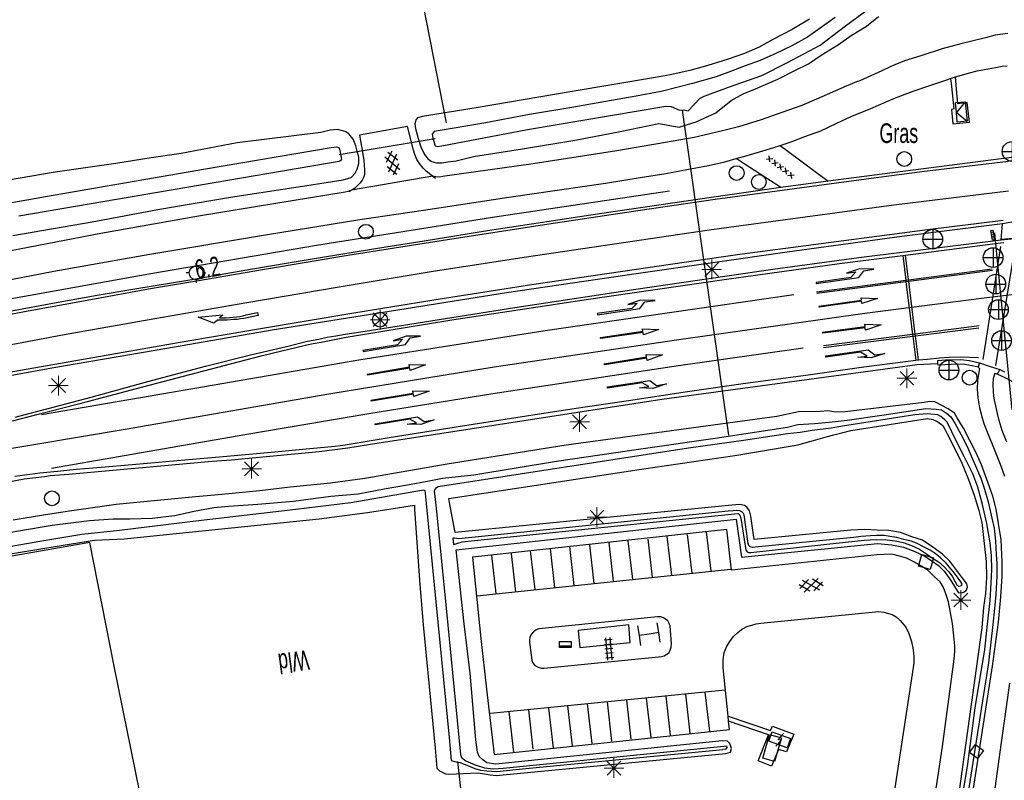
# Model space of a CAD drawing. Header units: metres. Extents: x 74699 to 149952, y 394498 to 789673.
# Tile 19 of 22: x 78434 to 78560, y 395424 to 395520. Entities that reach past the tile are written whole.
import ezdxf

# ---------------------------------------------------------------- set-up
doc = ezdxf.new("R2010")
doc.units = ezdxf.units.M
doc.layers.get('0').update_dxf_attribs({"linetype": 'CONTINUOUS'})
for name, color, linetype in [('4406', 7, 'CONTINUOUS'), ('4411', 7, 'CONTINUOUS'), ('4504', 7, 'CONTINUOUS'), ('B-AF-RAST-GD', 47, 'Raster'), ('B-AS-HECT-GD', 9, 'CONTINUOUS'), ('B-BB-BORD-GD', 8, 'CONTINUOUS'), ('B-GL-RAIL-GD', 232, 'CONTINUOUS'), ('B-KL-ELEC-GD', 8, 'CONTINUOUS'), ('B-MK-BLOKDW-GD', 121, 'CONTINUOUS'), ('B-MK-BLOKLG-GD', 121, 'CONTINUOUS'), ('B-MK-DRIEH-GD', 121, 'CONTINUOUS'), ('B-MK-OVRG-GD', 121, 'CONTINUOUS'), ('B-MK-PIJL-GD', 121, 'CONTINUOUS'), ('B-MK-STRP-GD', 121, 'CONTINUOUS'), ('B-MK-STSTRP-GD', 121, 'CONTINUOUS'), ('B-OB-ABRI-GD', 8, 'CONTINUOUS'), ('B-OB-KAST-GD', 8, 'CONTINUOUS'), ('B-OB-OVER-GD', 8, 'CONTINUOUS'), ('B-OV-PAAL-GD', 63, 'CONTINUOUS'), ('B-TE-OND-GD', 8, 'CONTINUOUS'), ('B-TR-SLOO-GD', 142, 'CONTINUOUS'), ('B-VH-FPAD-GD', 13, 'CONTINUOUS'), ('B-VH-HFDR-GD', 13, 'CONTINUOUS'), ('B-VH-OVRG-GD', 13, 'CONTINUOUS'), ('B-VH-PARW-GD', 13, 'CONTINUOUS'), ('B-VH-RABA-GD', 13, 'CONTINUOUS'), ('B-VH-WEGN-GD', 13, 'CONTINUOUS'), ('B-VR-KAST-GD', 214, 'CONTINUOUS'), ('B-VR-MAIB-GD', 214, 'CONTINUOUS'), ('B-WT-HDUIK-GD', 134, 'CONTINUOUS'), ('B-WT-KOLK-GD', 213, 'CONTINUOUS'), ('L-AR-BLOCKS-GD', 8, 'CONTINUOUS'), ('L-AR-SYMB-GD', 8, 'CONTINUOUS')]:
    doc.layers.add(name, color=color, linetype=linetype)
doc.linetypes.add('Raster', pattern='A,4,-1,[1,dgnlstyle.shx,S=0.004,R=0,X=0,Y=0],-1', length=6)

# ---------------------------------------------------------------- blocks, each defined once
blk = doc.blocks.new('2701')
at = {"lineweight": 0}
for q in [(-0.353, 0.351), (0.001, 0.497), (0.355, 0.351), (-0.499, -0.003), (-0.352, -0.356), (0.501, -0.003), (0.001, -0.503), (0.355, -0.356)]:
    blk.add_line((0.001, -0.003), q, dxfattribs=at)
blk = doc.blocks.new('2401')
blk.add_circle((0.001, -0.001), 0.375)
blk = doc.blocks.new('OV2-4406', base_point=(74757.21488, 394497.932067))
at = {"layer": '4406'}
for points in [[(74757.21488, 394498.051521, 0), (74757.334334, 394498.051521, 0)], [(74757.24488, 394497.782067, 0), (74757.244743, 394498.081384, 0)], [(74757.30447, 394498.081384, 0), (74757.30488, 394497.782067, 0)], [(74757.21488, 394497.991794, 0), (74757.334334, 394497.991794, 0)], [(74757.21488, 394497.932067, 0), (74757.334334, 394497.932067, 0)], [(74757.21488, 394497.87234, 0), (74757.334334, 394497.87234, 0)], [(74757.21488, 394497.812613, 0), (74757.334334, 394497.812613, 0)]]:
    blk.add_polyline3d(points, dxfattribs=at)
blk = doc.blocks.new('3007')
at = {"flags": 128}
for points in [[(0.3, 0), (-0.3, 0), (-0.3, 0.3), (0.3, 0.3)], [(0, 0.04), (-0.25, 0.04), (-0.25, 0.09), (0.25, 0.09), (0.25, 0.04)]]:
    blk.add_lwpolyline(points, close=True, dxfattribs=at)
blk = doc.blocks.new('2801', base_point=(74757.21488, 394497.932067))
for points in [[(74756.71488, 394498.432067, 0), (74756.71488, 394497.932067, 0)], [(74757.71488, 394498.432067, 0), (74757.71488, 394497.932067, 0)], [(74756.71488, 394497.932067, 0), (74757.21488, 394497.932067, 0)], [(74756.71488, 394497.932067, 0), (74756.71488, 394497.432306, 0)], [(74757.21488, 394497.932067, 0), (74757.71488, 394497.932067, 0), (74757.71488, 394497.432067, 0)]]:
    blk.add_polyline3d(points)
blk = doc.blocks.new('GV6', base_point=(74757.21488, 394499.617761))
at = {"layer": '4411'}
for points in [[(74757.21488, 394499.586511, 0), (74757.37113, 394499.711511, 0)], [(74757.27738, 394499.524011, 0), (74757.52738, 394499.711511, 0)], [(74757.27738, 394499.711511, 0), (74757.52738, 394499.524011, 0)], [(74757.43363, 394499.711511, 0), (74757.58988, 394499.586511, 0)], [(74757.21488, 394499.649011, 0), (74757.37113, 394499.524011, 0)], [(74757.43363, 394499.524011, 0), (74757.58988, 394499.649011, 0)]]:
    blk.add_polyline3d(points, dxfattribs=at)
blk = doc.blocks.new('2810')
at = {"flags": 128}
blk.add_lwpolyline([(-0.625, -0.313), (-0.625, 0.313), (0.625, 0.313), (0.625, -0.313)], close=True, dxfattribs=at)
blk = doc.blocks.new('3402', base_point=(74757.21488, 394497.932067))
blk.add_polyline3d([(74756.71488, 394497.932067, 0), (74756.71488, 394498.182067, 0), (74757.21488, 394498.182067, 0), (74757.71488, 394498.182067, 0), (74757.71488, 394497.932067, 0), (74757.71488, 394497.682067, 0), (74757.21488, 394497.682067, 0), (74756.71488, 394497.682067, 0)], close=True)
blk.add_polyline3d([(74757.13988, 394497.557067, 0), (74757.28988, 394497.932067, 0), (74757.13988, 394497.932067, 0), (74757.28988, 394498.307067, 0)])
blk = doc.blocks.new('1221')
at = {"flags": 128}
blk.add_lwpolyline([(0, 0), (0, -0.07), (5.45, -0.07), (6.2, 0.68), (7.5, 0.68), (5.7, 0.98), (4, 0.68), (5.2, 0.68), (4.45, 0.08), (0, 0.08)], close=True, dxfattribs=at)
blk = doc.blocks.new('1219')
at = {"flags": 128}
blk.add_lwpolyline([(0, 0), (0, 0.07), (5.45, 0.07), (5.45, 0.38), (7.5, 0), (5.45, -0.38), (5.45, -0.08), (0, -0.08)], close=True, dxfattribs=at)
blk = doc.blocks.new('1220')
at = {"flags": 128}
blk.add_lwpolyline([(0, 0), (0, 0.07), (5.45, 0.07), (6.2, -0.67), (7.5, -0.67), (5.7, -0.98), (4, -0.67), (5.2, -0.67), (4.45, -0.08), (0, -0.08)], close=True, dxfattribs=at)
blk = doc.blocks.new('2201')
at = {"flags": 128}
for points in [[(-0.35, 0), (-0.35, 0), (-0.5, 0)], [(0, 0.35), (0, 0.35), (0, 0.5)], [(0.35, 0.002), (0.35, 0), (0.5, 0)], [(0, -0.35), (0, -0.35), (0, -0.5)]]:
    blk.add_lwpolyline(points, dxfattribs=at)
at = {"linetype": 'Continuous'}
blk.add_circle((0, 0), 0.35, dxfattribs=at)
blk = doc.blocks.new('1226')
at = {"flags": 128}
blk.add_lwpolyline([(7.58, 0), (4.45, -0.12), (4.87, 0.22, 0.065796), (1.46, 0.04), (0.03, -0.2), (-0.03, 0.2), (1.81, 0.47, -0.042689), (5.16, 0.5), (5.65, 0.86)], format="xyb", close=True, dxfattribs=at)
blk = doc.blocks.new('3602')
at = {"flags": 128}
blk.add_lwpolyline([(-0.31, 0.001), (-0.31, 0.311), (0, 0.311), (0.31, 0.311), (0.31, 0.001), (0.31, -0.309), (0, -0.309), (-0.31, -0.309)], close=True, dxfattribs=at)
blk = doc.blocks.new('4409')
for p, q in [((-2, -0.28), (-1.43, 0.29)), ((-1.44, -0.28), (-2, 0.29)), ((-1.14, -0.28), (-0.57, 0.28)), ((-1.14, 0.28), (-0.58, -0.28)), ((-0.29, -0.28), (0.28, 0.29)), ((-0.28, 0.28), (0.28, -0.28)), ((0.56, -0.28), (1.13, 0.29)), ((0.56, 0.29), (1.14, -0.28)), ((1.43, -0.28), (1.99, 0.29)), ((1.43, 0.29), (2, -0.28))]:
    blk.add_line(p, q)
blk = doc.blocks.new('3605')
at = {"flags": 128}
blk.add_lwpolyline([(-0.25, -0.25), (-0.25, 0.25), (0.25, 0.25), (0.25, -0.25)], close=True, dxfattribs=at)
blk = doc.blocks.new('2501')
at = {"flags": 128}
for points in [[(0.001, 0.499), (0.001, -0.001), (0.001, -0.501)], [(-0.499, -0.001), (0.001, -0.001), (0.501, -0.001)]]:
    blk.add_lwpolyline(points, dxfattribs=at)
blk.add_circle((0.001, -0.001), 0.5)
blk = doc.blocks.new('2502')
for p, q in [((-0.25, 0.15), (0.25, 0.15)), ((-0.25, 0.05), (0.25, 0.05)), ((-0.25, -0.05), (0.25, -0.05)), ((-0.25, -0.15), (0.25, -0.15))]:
    blk.add_line(p, q)
at = {"flags": 128}
blk.add_lwpolyline([(-0.25, -0.25), (-0.25, -0.15), (-0.25, -0.05), (-0.25, 0.05), (-0.25, 0.15), (-0.25, 0.25), (0.25, 0.25), (0.25, 0.15), (0.25, 0.05), (0.25, -0.05), (0.25, -0.15), (0.25, -0.25)], close=True, dxfattribs=at)
blk = doc.blocks.new('2504', base_point=(74757.21488, 394497.932067))
blk.add_polyline3d([(74756.71488, 394497.682067, 0), (74756.71488, 394498.182067, 0), (74757.71488, 394498.182067, 0), (74757.71488, 394497.682067, 0), (74757.21488, 394497.682067, 0)], close=True)
blk.add_polyline3d([(74756.71488, 394498.182067, 0), (74757.21488, 394497.682067, 0), (74757.71488, 394498.182067, 0)])

msp = doc.modelspace()

# ---------------------------------------------------------------- linework, layer by layer
at = {"layer": 'B-AF-RAST-GD'}
msp.add_lwpolyline([(78451.214608, 395414.517767), (78446.3762, 395438.284001), (78443.273779, 395454.013667), (78416.646149, 395449.353329), (78401.952114, 395446.720294), (78387.973334, 395444.383419), (78369.24332, 395441.574178), (78353.94765, 395439.511112), (78345.457714, 395438.389055), (78322.394814, 395435.227028), (78304.951142, 395432.901702)], dxfattribs=at)
at = {"layer": 'B-GL-RAIL-GD'}
msp.add_lwpolyline([(78516.995787, 395498.643846), (78494.490187, 395495.315588), (78485.752072, 395493.93193), (78472.100448, 395491.77023), (78450.77167, 395488.110132), (78430.247184, 395484.429172), (78412.983071, 395480.986259), (78395.040582, 395477.351866), (78375.349443, 395473.112486), (78357.147302, 395469.205401), (78336.887683, 395464.804343), (78329.647954, 395463.18794), (78308.659669, 395458.428509), (78294.100116, 395455.10853), (78273.45344, 395450.210891), (78249.416377, 395444.45569), (78225.126739, 395438.532851), (78200.720872, 395432.490803), (78173.126529, 395425.491355), (78159.218903, 395421.763084), (78143.693756, 395417.808316)], dxfattribs=at)
at = {"layer": 'B-MK-BLOKDW-GD'}
for points in [[(78556.846026, 395477.248289), (78559.116524, 395491.613022)], [(78560.927015, 395491.784013), (78558.421114, 395476.490463)]]:
    msp.add_lwpolyline(points, dxfattribs=at)
at = {"layer": 'B-MK-BLOKLG-GD'}
for points in [[(78437.156815, 395470.261281), (78457.853697, 395473.851431), (78477.490876, 395477.206367), (78501.180841, 395480.967577), (78532.769297, 395485.543827)], [(78438.411518, 395463.435981), (78463.008943, 395467.720209), (78478.747633, 395470.39273), (78494.508843, 395472.942604), (78518.111572, 395476.491159), (78533.970005, 395478.740223)]]:
    msp.add_lwpolyline(points, dxfattribs=at)
at = {"layer": 'B-MK-DRIEH-GD'}
msp.add_lwpolyline([(78561.083477, 395492.703415), (78559.230145, 395492.533542)], dxfattribs=at)
at = {"layer": 'B-MK-OVRG-GD'}
for points in [[(78522.294264, 395450.370333), (78521.685552, 395455.342478)], [(78509.27661, 395453.979767), (78509.833913, 395449.083991)], [(78512.338426, 395449.340663), (78511.729713, 395454.202167)], [(78514.242422, 395454.446173), (78514.791157, 395449.583179)], [(78517.291199, 395449.873752), (78516.703348, 395454.751275)], [(78519.236546, 395455.030671), (78519.803162, 395450.102485)], [(78499.915328, 395448.029361), (78499.314438, 395452.95345)], [(78501.792129, 395453.197829), (78502.378862, 395448.269642)], [(78504.877042, 395448.529667), (78504.301112, 395453.510753)], [(78506.794821, 395453.714526), (78507.374849, 395448.809809)], [(78494.925674, 395447.501487), (78494.375821, 395452.368952)], [(78496.844943, 395452.625997), (78497.403737, 395447.725377)], [(78524.763759, 395450.552127), (78492.496785, 395447.190053)], [(78494.232397, 395432.293735), (78524.041425, 395435.266144)], [(78511.529665, 395433.985389), (78512.059029, 395428.991637)], [(78514.005866, 395434.234611), (78514.587384, 395429.21441)], [(78516.49734, 395434.482343), (78517.066192, 395429.509453)], [(78519.004088, 395434.729702), (78519.58188, 395429.779164)], [(78521.480288, 395434.978551), (78522.057336, 395430.012739)], [(78499.070432, 395432.74971), (78499.623637, 395427.742175)], [(78501.595806, 395432.966895), (78502.173226, 395427.870697)], [(78504.032146, 395433.250389), (78504.619997, 395428.171701)], [(78506.529953, 395433.494768), (78507.120412, 395428.442157)], [(78509.041544, 395433.743618), (78509.604808, 395428.753591)], [(78496.569272, 395432.46398), (78497.154888, 395427.374861)]]:
    msp.add_lwpolyline(points, dxfattribs=at)
at = {"layer": 'B-MK-STRP-GD'}
for points in [[(78560.080143, 395502.428135), (78549.399203, 395501.15146), (78541.969402, 395500.177875), (78531.299298, 395498.761872), (78522.786538, 395497.592896), (78513.240235, 395496.207964), (78501.656251, 395494.482788), (78487.952986, 395492.343011), (78476.103978, 395490.480612), (78465.483002, 395488.702831), (78458.122507, 395487.432904), (78450.756878, 395486.184928), (78443.391492, 395484.849784), (78434.993963, 395483.339063), (78426.578389, 395481.729778)], [(78378.623912, 395468.194231), (78393.169182, 395471.219189), (78404.86343, 395473.653551), (78416.44187, 395475.973268), (78428.060461, 395478.213852), (78439.80568, 395480.390287), (78451.550677, 395482.489937), (78463.246369, 395484.496403), (78474.99228, 395486.493282), (78486.690928, 395488.440109), (78498.485202, 395490.278422), (78522.006703, 395493.733275), (78545.502251, 395496.917009), (78560.070557, 395498.711589)], [(78559.39633, 395494.948523), (78549.767772, 395493.726587), (78532.71759, 395491.518018), (78526.218848, 395490.650471), (78518.840813, 395489.584606), (78509.294163, 395488.197277), (78499.731849, 395486.782722), (78487.025951, 395484.802181), (78476.582987, 395483.092078), (78464.992236, 395481.166793), (78454.504377, 395479.365384), (78442.939151, 395477.366194), (78429.321675, 395474.954476), (78414.616475, 395472.250463), (78398.900601, 395469.274895), (78389.521963, 395467.503237), (78384.523019, 395466.52876)], [(78617.949288, 395491.924829), (78579.265033, 395487.772227), (78556.627964, 395485.031294), (78541.797227, 395483.094347), (78518.173997, 395479.778305), (78494.668215, 395476.281363), (78473.647477, 395472.844677), (78447.755893, 395468.383455), (78424.265859, 395464.40991), (78400.929504, 395460.420242), (78377.492199, 395456.488721), (78354.051584, 395452.353496), (78330.695914, 395448.115922), (78320.263857, 395446.326571), (78309.416706, 395444.624992), (78298.396571, 395443.015698), (78286.531781, 395441.202604), (78273.311105, 395438.980483), (78260.473094, 395436.723984), (78248.603823, 395434.475266), (78236.845134, 395432.236067), (78226.445788, 395430.18958), (78213.61347, 395427.531667)], [(78433.4293, 395469.470867), (78436.901962, 395470.343788), (78442.999266, 395471.921691), (78449.213905, 395473.569577), (78460.37887, 395476.521045), (78465.063688, 395477.719993), (78467.687214, 395478.351785), (78469.483458, 395478.796605), (78470.86693, 395479.114079), (78471.689556, 395479.276261), (78472.67919, 395479.483396), (78473.752882, 395479.698034), (78474.810297, 395479.908988), (78475.855209, 395480.092587), (78476.937181, 395480.26662), (78489.317242, 395482.292864), (78506.694453, 395484.929396), (78523.918439, 395487.443126), (78538.577393, 395489.473601), (78546.627378, 395490.494207), (78546.998868, 395490.541305), (78559.06808, 395492.071483)], [(78559.06808, 395492.071483), (78559.500424, 395492.126297)], [(78535.681035, 395485.863243), (78547.019347, 395487.350676), (78547.381828, 395487.398228), (78558.022416, 395488.794129)], [(78558.027343, 395488.566656), (78547.408809, 395487.17679), (78547.046935, 395487.129424), (78535.71361, 395485.645999)], [(78556.351161, 395481.53457), (78548.22258, 395480.497921), (78547.879279, 395480.454139), (78536.566825, 395479.011446)], [(78536.562001, 395478.784587), (78547.909234, 395480.213904), (78548.251926, 395480.25707), (78556.300999, 395481.270946)], [(78433.747828, 395462.448374), (78435.031875, 395462.615543), (78436.918216, 395462.852962), (78439.175467, 395463.056157), (78441.554671, 395463.308502), (78444.715465, 395463.595671), (78448.66793, 395463.927919), (78454.380989, 395464.436345), (78460.224662, 395464.930749), (78466.323285, 395465.478411), (78471.240049, 395465.93431), (78473.530696, 395466.158049), (78474.464578, 395466.262298), (78475.732282, 395466.429922), (78477.777466, 395466.750956), (78481.345502, 395467.331501), (78490.667312, 395468.830336), (78498.786918, 395470.105314), (78505.128775, 395471.068557), (78511.759058, 395472.065264), (78519.279788, 395473.174716), (78526.641418, 395474.238683), (78534.296609, 395475.290447), (78541.704688, 395476.309886), (78546.975717, 395477.005004), (78548.287461, 395477.18057), (78548.622191, 395477.218193), (78549.723691, 395477.323474), (78551.304988, 395477.476819), (78552.528715, 395477.552907), (78553.95934, 395477.588247), (78555.114083, 395477.578167), (78556.276908, 395477.50631)]]:
    msp.add_lwpolyline(points, dxfattribs=at)
at = {"layer": 'B-MK-STSTRP-GD'}
for points in [[(78546.627378, 395490.494207), (78547.019347, 395487.350676), (78547.046935, 395487.129424), (78547.879279, 395480.454139), (78547.909234, 395480.213904), (78548.287461, 395477.18057)], [(78548.622191, 395477.218193), (78548.251926, 395480.25707), (78548.22258, 395480.497921), (78547.408809, 395487.17679), (78547.381828, 395487.398228), (78546.998868, 395490.541305)]]:
    msp.add_lwpolyline(points, dxfattribs=at)
at = {"layer": 'B-OB-ABRI-GD'}
msp.add_lwpolyline([(78505.583729, 395440.658501), (78511.974465, 395441.296644), (78511.825826, 395443.525857), (78505.368035, 395442.816935)], close=True, dxfattribs=at)
at = {"layer": 'B-TR-SLOO-GD'}
for points in [[(78488.01675, 395504.430629), (78498.935576, 395506.491459), (78516.530495, 395509.479887), (78517.180186, 395509.405009), (78518.237423, 395508.961699), (78518.852468, 395508.982561), (78519.335266, 395508.87937), (78520.874556, 395510.465599), (78521.401685, 395510.741643), (78521.861758, 395510.911889), (78524.491068, 395511.871523), (78528.711077, 395513.338543), (78532.002743, 395515.004865), (78536.153834, 395517.231099), (78539.36727, 395519.688673), (78542.223077, 395521.794579), (78544.755902, 395523.898623), (78548.092644, 395526.765979), (78550.480928, 395529.014192), (78552.344691, 395531.015418), (78555.457171, 395534.37414), (78558.050345, 395537.486992), (78560.742985, 395540.967531)], [(78534.769516, 395520.51457), (78532.595809, 395519.197679), (78530.10359, 395517.927728), (78528.377663, 395516.974426), (78526.515763, 395516.174606), (78524.421777, 395515.421353), (78521.869954, 395514.617807), (78519.571077, 395513.978175), (78517.08221, 395513.448811), (78515.190508, 395513.118378), (78504.367422, 395511.28628), (78492.643188, 395509.29623), (78485.587489, 395508.160017), (78484.957542, 395507.962576), (78484.746318, 395507.720432), (78484.679263, 395507.511071), (78484.604012, 395507.216028), (78484.691184, 395506.621844), (78485.014539, 395505.345932), (78485.361363, 395504.274911), (78485.835593, 395503.308199), (78486.310195, 395502.74419), (78486.770641, 395502.408914), (78487.375628, 395502.266607), (78488.020848, 395502.256549), (78488.788258, 395502.370543), (78489.865612, 395502.531476), (78492.040809, 395503.043331), (78498.294454, 395504.041708), (78505.177673, 395505.199529), (78510.68924, 395506.2441), (78515.620034, 395507.253654), (78518.211346, 395506.79656), (78519.13261, 395507.070742), (78520.362329, 395507.485367), (78522.875782, 395508.597366), (78524.818893, 395510.180614), (78526.347007, 395511.024765), (78527.895238, 395511.645398), (78530.760731, 395512.892253), (78532.906126, 395513.979293), (78534.635778, 395514.836855), (78536.279004, 395515.931717), (78538.464632, 395517.276175), (78540.089603, 395518.424682), (78542.006265, 395519.611932), (78543.570142, 395520.844258)], [(78538.051124, 395520.723186), (78536.145638, 395519.366808), (78534.53445, 395518.230967), (78532.549243, 395517.1253), (78530.492138, 395516.149274), (78528.501343, 395515.268988), (78526.579093, 395514.58726), (78525.065508, 395513.97296), (78522.930916, 395513.201825), (78519.884374, 395512.319676), (78515.934821, 395511.330611), (78512.737404, 395510.749466), (78508.616861, 395510.006643), (78504.548844, 395509.278721), (78499.172877, 395508.401788), (78493.380423, 395507.296867), (78487.04296, 395506.227709), (78486.78815, 395505.899883), (78486.909594, 395505.402929), (78487.166639, 395504.41312), (78487.498563, 395504.329301), (78488.01675, 395504.430629)], [(78433.480736, 395493.018574), (78443.568449, 395494.757912), (78451.908629, 395496.344141), (78461.180132, 395497.894234), (78471.401956, 395499.452896), (78475.493442, 395500.104822), (78476.510446, 395500.402472), (78477.018948, 395500.936679), (78477.290522, 395501.463062), (78477.490198, 395502.187259), (78477.477904, 395502.972177), (78477.290895, 395503.731764), (78477.109473, 395504.408277), (78476.742904, 395505.273289), (78476.216148, 395505.947939), (78475.735586, 395506.24559), (78474.790852, 395506.490714), (78473.856177, 395506.392739), (78472.661476, 395506.130479), (78462.023537, 395504.811726), (78454.885136, 395503.463171), (78451.08236, 395502.873085), (78446.579601, 395502.170122), (78438.854467, 395501.085318), (78432.686504, 395500.026218)], [(78434.250381, 395495.514146), (78474.962216, 395502.485282), (78475.302335, 395502.68831), (78475.106384, 395503.821916), (78474.989783, 395504.172093), (78474.670153, 395504.241011), (78473.95825, 395504.174701), (78457.974892, 395501.441828), (78437.660511, 395497.954211), (78417.427715, 395494.318328)], [(78553.546506, 395469.859732), (78553.193685, 395470.44853), (78552.414354, 395470.99056), (78550.732385, 395471.8891), (78550.02905, 395471.942372), (78549.368929, 395471.777342), (78539.30394, 395470.631815), (78538.147982, 395470.568857), (78537.119429, 395470.753259), (78536.143403, 395470.654539), (78533.388551, 395470.593817), (78530.627738, 395470.029808), (78503.849979, 395466.376416), (78488.713752, 395463.979564), (78478.263568, 395462.132565), (78473.896783, 395461.534656), (78468.76743, 395461.049996), (78464.91101, 395460.575394), (78460.079308, 395460.121281), (78455.821301, 395459.714852), (78446.640696, 395458.846486), (78440.692898, 395458.000473), (78437.643995, 395457.509201), (78433.53736, 395456.847496)], [(78431.474294, 395455.008692), (78434.467192, 395455.549232), (78438.492741, 395456.189237), (78443.259995, 395456.789754), (78446.235757, 395457.009173), (78448.367368, 395457.016251), (78451.187413, 395457.107521), (78454.057749, 395457.423053), (78456.535067, 395457.99265), (78459.052618, 395458.44192), (78460.928674, 395458.635635), (78464.626025, 395458.888955), (78469.177585, 395459.245837), (78473.937388, 395459.897018), (78477.38738, 395460.187591), (78480.687242, 395460.832439), (78483.684983, 395461.354352), (78486.430522, 395461.859501), (78488.131117, 395462.189189), (78492.08365, 395462.591893), (78502.615791, 395464.357308), (78513.622161, 395465.930498), (78522.786002, 395467.260055), (78531.992312, 395468.673802), (78533.309948, 395468.983746), (78535.400208, 395469.117484), (78537.300851, 395469.317905), (78539.577003, 395469.54254), (78544.267144, 395470.233954), (78549.585741, 395471.032283), (78550.88624, 395470.948837), (78551.581751, 395470.863528), (78552.193444, 395470.458961), (78552.757453, 395469.988457), (78552.883296, 395469.754223)], [(78551.98096, 395469.610672), (78551.494207, 395470.009691), (78551.090386, 395470.208994), (78549.795475, 395470.365456), (78548.170131, 395470.241032), (78538.972389, 395468.796737), (78537.554916, 395468.538202), (78535.101067, 395468.218572), (78533.598285, 395467.983133), (78531.967725, 395467.798731), (78526.396181, 395466.957188), (78519.386302, 395466.007984), (78487.556305, 395461.081288), (78487.231087, 395460.865594), (78487.071272, 395460.576139), (78487.256712, 395458.751353)], [(78489.015837, 395459.075656), (78488.920506, 395459.581859), (78513.1036, 395463.303051), (78525.274496, 395465.045369), (78532.589476, 395466.291106), (78533.298399, 395466.411806), (78535.582375, 395467.040262), (78537.053492, 395467.470533), (78537.89131, 395467.701129), (78538.901608, 395467.953704), (78540.052723, 395468.219317), (78549.793985, 395469.769038), (78550.463792, 395469.621889), (78550.912073, 395469.440625)], [(78550.912073, 395469.440625), (78551.114227, 395469.358883), (78551.722195, 395468.879811), (78551.995631, 395468.411169), (78552.274655, 395467.799104), (78554.065402, 395464.287645), (78554.995607, 395462.018944), (78555.709373, 395460.013247), (78556.291636, 395458.082057), (78556.673851, 395456.537924), (78556.913387, 395454.648457), (78557.24829, 395451.578072), (78557.279955, 395449.546672), (78557.136532, 395447.534642), (78556.900721, 395445.735327), (78556.679439, 395443.141035), (78553.521883, 395420.321024)], [(78553.710755, 395418.765715), (78554.853301, 395425.539783), (78555.853542, 395432.985894), (78557.071339, 395440.407044), (78557.394322, 395443.637244), (78557.753812, 395446.614123), (78557.877865, 395448.867924), (78557.971742, 395450.513757), (78557.903942, 395452.339149), (78557.748969, 395453.955925), (78557.316836, 395456.412009), (78556.785609, 395458.821154), (78556.18174, 395461.039192), (78555.535402, 395462.718181), (78554.433461, 395464.950747), (78553.466748, 395466.824941), (78552.269067, 395469.285495), (78551.98096, 395469.610672)], [(78552.883296, 395469.754223), (78553.260984, 395469.151848), (78554.074716, 395467.690326), (78554.833185, 395466.226286), (78555.590909, 395464.406482), (78556.557249, 395462.163112), (78557.042654, 395460.782147), (78557.484101, 395459.178037), (78557.9818, 395457.082561), (78558.253746, 395455.808512), (78558.424737, 395454.187266), (78558.530535, 395452.499709), (78558.593865, 395451.317675), (78558.607649, 395449.733681), (78558.485459, 395447.401649), (78558.318194, 395445.616863), (78558.102127, 395443.601481), (78557.556745, 395438.690058), (78556.630637, 395433.081261), (78553.842258, 395415.23712)], [(78555.502619, 395421.928859), (78558.029111, 395438.266865), (78558.802109, 395443.861134), (78559.087839, 395447.085372), (78559.296083, 395449.662901), (78559.290867, 395451.534487), (78559.145581, 395454.353041), (78558.818128, 395456.439204), (78558.497008, 395458.255283), (78558.083873, 395459.910057), (78557.484101, 395461.564458), (78556.644421, 395463.875256), (78555.983927, 395465.41082), (78554.343309, 395468.530006), (78553.546506, 395469.859732)], [(78303.278905, 395432.612168), (78303.535532, 395433.388597), (78303.820516, 395434.25063), (78304.266806, 395434.457011), (78319.321449, 395436.63109), (78325.334068, 395437.477104), (78345.86377, 395440.079591), (78359.470393, 395442.110992), (78376.555692, 395444.52051), (78386.030223, 395445.724896), (78395.58969, 395447.196386), (78413.215901, 395450.248889), (78429.892536, 395452.947489), (78436.905395, 395454.172737), (78442.254539, 395455.051906), (78447.065752, 395455.565623), (78457.102056, 395456.786401), (78469.480451, 395458.2564), (78476.478036, 395459.082297), (78485.708933, 395460.693485), (78485.891472, 395460.651762), (78486.097971, 395458.537734)], [(78484.577674, 395458.25746), (78485.211607, 395449.20916), (78485.677641, 395443.531073), (78487.17409, 395427.866227), (78487.411391, 395425.304718), (78487.720962, 395424.981735), (78488.49396, 395424.582384), (78488.862391, 395424.57307), (78489.837672, 395424.612186), (78492.644679, 395424.729905), (78493.47132, 395424.600265), (78494.198125, 395424.460194), (78494.93536, 395424.40804), (78524.147969, 395427.184126), (78524.744388, 395427.365176), (78524.852421, 395427.836797), (78524.660568, 395428.472704), (78524.342056, 395428.733847), (78523.65474, 395428.791217), (78494.881715, 395425.838552), (78493.744757, 395425.984583), (78493.26643, 395426.363072), (78492.788847, 395426.801539), (78492.586937, 395427.349529), (78492.343303, 395428.914896), (78491.618734, 395437.386952), (78490.858402, 395443.673006), (78489.851456, 395453.078992), (78525.467094, 395456.962235), (78526.135783, 395452.121965), (78543.423366, 395453.869499), (78545.250248, 395453.717507), (78546.733659, 395453.394524), (78548.178326, 395452.839828), (78549.340617, 395452.292583), (78550.21606, 395451.768435), (78551.178675, 395451.081119), (78551.889833, 395450.350217), (78552.753355, 395449.159614), (78553.36095, 395448.187313), (78553.726774, 395447.599462), (78554.192435, 395447.668008), (78554.376092, 395447.710104), (78554.691996, 395447.89078), (78554.886829, 395448.326639), (78554.76911, 395448.753557), (78553.874295, 395449.935592), (78552.613284, 395451.645873), (78551.680099, 395452.503062), (78550.471987, 395453.403092), (78549.162175, 395454.300887), (78547.782328, 395454.711787), (78546.343248, 395455.276541), (78544.85723, 395455.547742), (78543.38574, 395455.551095), (78541.81255, 395455.644972), (78540.016588, 395455.558918), (78527.7276, 395454.370923), (78527.312975, 395457.359723), (78527.168434, 395458.008669), (78526.847314, 395458.464644), (78526.513155, 395458.720944), (78525.925677, 395458.848349), (78524.921711, 395458.759315), (78489.731874, 395455.27356), (78489.015837, 395459.075656)], [(78304.585247, 395432.795663), (78304.855902, 395433.118029), (78305.249245, 395433.396321), (78324.835997, 395435.745216), (78334.544103, 395437.150396), (78346.042957, 395438.723586), (78363.309305, 395440.969563), (78379.079204, 395443.246833), (78399.743761, 395446.528441), (78409.432869, 395448.267779), (78433.454286, 395452.607743), (78439.89047, 395453.656412), (78443.876158, 395454.310945), (78447.655093, 395454.449526), (78461.271774, 395455.850235), (78472.446155, 395457.012153), (78478.597354, 395457.82911), (78484.543662, 395458.742923), (78484.577674, 395458.25746)], [(78486.097971, 395458.537734), (78488.961112, 395429.226331), (78489.125769, 395427.263103), (78489.241998, 395426.313899), (78489.84475, 395426.11087), (78490.374859, 395426.026306), (78492.225583, 395425.284228), (78492.931153, 395425.089768), (78493.757795, 395424.981362), (78495.038178, 395424.899033), (78498.728078, 395425.27566), (78523.763891, 395427.679963)], [(78487.256712, 395458.751353), (78488.36581, 395447.837508), (78490.411367, 395427.049643), (78490.553673, 395426.700211), (78491.09384, 395426.269195), (78492.257248, 395425.726793), (78493.468713, 395425.36842), (78494.594496, 395425.250328), (78495.820861, 395425.317756), (78523.88012, 395428.12588), (78524.213906, 395428.15829), (78524.281706, 395427.959732), (78524.136048, 395427.722058), (78523.763891, 395427.679963)]]:
    msp.add_lwpolyline(points, dxfattribs=at)
msp.add_lwpolyline([(78489.535551, 395453.75774), (78489.920746, 395453.894085), (78490.614023, 395454.079605), (78491.779666, 395454.201794), (78525.249909, 395457.66855), (78525.655594, 395457.67451), (78525.847819, 395457.624591), (78525.981556, 395457.349292), (78526.047122, 395457.110874), (78526.681166, 395453.033543), (78526.836511, 395452.834613), (78527.034323, 395452.745951), (78527.328994, 395452.726207), (78536.96781, 395453.812129), (78541.717555, 395454.296789), (78543.236729, 395454.378001), (78544.658299, 395454.356766), (78545.679774, 395454.217813), (78546.691935, 395454.01106), (78547.728311, 395453.635178), (78548.778843, 395453.144557), (78549.547743, 395452.662132), (78550.269332, 395452.113769), (78551.169362, 395451.529271), (78551.893558, 395450.926147), (78552.510094, 395450.266398), (78552.931052, 395449.705742), (78553.313639, 395449.018798), (78553.52002, 395448.625407), (78553.709637, 395448.466337), (78553.915646, 395448.485336), (78554.107871, 395448.553509), (78554.175299, 395448.664895), (78554.142516, 395448.794163), (78554.015484, 395448.990486), (78553.200763, 395450.086466), (78552.142408, 395451.374672), (78551.40033, 395452.115632), (78550.739463, 395452.607743), (78550.108027, 395453.01976), (78549.37638, 395453.412033), (78548.364963, 395453.908242), (78547.723096, 395454.194344), (78546.793636, 395454.391039), (78545.877587, 395454.622007), (78545.011084, 395454.783312), (78544.323023, 395454.898051), (78543.295588, 395454.876817), (78542.517002, 395454.836211), (78541.353222, 395454.752392), (78540.380921, 395454.640634), (78527.853887, 395453.396387), (78527.523082, 395453.355408), (78527.21649, 395453.436992), (78527.077537, 395453.612826), (78526.995208, 395453.866518), (78526.460629, 395457.509107), (78526.391338, 395457.706175), (78526.194643, 395457.880891), (78525.917481, 395458.010904), (78525.509935, 395458.084664), (78525.085624, 395458.028413), (78524.42364, 395457.966945), (78490.214672, 395454.452506), (78489.908825, 395454.49423), (78489.64582, 395454.544894), (78489.550825, 395454.561657), (78489.421557, 395454.566128)], close=True, dxfattribs=at)
at = {"layer": 'B-VH-FPAD-GD'}
for points in [[(78559.994202, 395518.712274), (78558.384131, 395518.479816), (78557.165962, 395518.162049), (78554.033737, 395517.366327), (78551.62571, 395516.744948), (78548.915189, 395515.862427), (78546.870377, 395515.22503), (78545.102726, 395514.48705), (78543.971728, 395513.970352), (78541.162114, 395512.675441), (78540.773939, 395512.535743), (78539.426502, 395512.007497), (78535.688545, 395510.35235), (78533.822175, 395509.560726), (78531.265136, 395508.672244), (78528.627258, 395507.725275), (78525.759157, 395506.828225), (78523.896884, 395506.361074), (78522.126999, 395505.945704), (78520.101931, 395505.494944), (78515.503432, 395504.656754), (78512.741502, 395504.213444), (78510.277801, 395503.794151)], [(78427.728052, 395486.374759), (78438.710422, 395488.47605), (78450.902912, 395490.669241), (78465.883615, 395493.16768), (78477.59972, 395495.037112), (78485.698844, 395496.253945), (78496.531834, 395497.88152), (78508.845986, 395499.690555), (78513.25516, 395500.389055), (78516.506606, 395500.922969), (78519.201303, 395501.397459), (78521.932126, 395501.929945), (78524.030715, 395502.399509), (78525.474605, 395502.793486), (78526.572402, 395503.09303), (78528.416562, 395503.651733), (78530.252632, 395504.207199), (78531.066302, 395504.478702), (78532.451139, 395504.94079), (78534.174661, 395505.591609), (78536.207329, 395506.343041), (78538.244597, 395507.286661), (78540.182335, 395508.171613), (78542.5583, 395509.180288), (78545.516296, 395510.424178), (78547.852264, 395511.331482), (78550.07712, 395512.078313), (78552.122345, 395512.776056), (78552.718084, 395512.970832), (78553.326177, 395513.169646), (78554.117328, 395513.411086), (78555.113015, 395513.693496), (78556.112822, 395513.930491), (78558.431443, 395514.385722), (78559.294431, 395514.526112), (78559.901815, 395514.571614)], [(78510.277801, 395503.794151), (78499.641413, 395502.142353), (78488.412597, 395500.554748), (78487.692654, 395500.455584), (78487.283808, 395500.458013), (78486.898731, 395500.575583), (78476.545738, 395498.777205), (78476.140022, 395498.613111), (78475.754006, 395498.517181), (78468.986485, 395497.441991), (78457.344807, 395495.517385), (78444.659925, 395493.279538), (78429.656472, 395490.395284)], [(78559.141957, 395492.491096), (78559.316129, 395494.500898)], [(78556.383278, 395476.82213), (78556.243952, 395476.282708), (78556.410845, 395476.121775), (78556.272637, 395475.378952), (78556.147467, 395474.588073), (78556.101274, 395473.511464), (78556.198131, 395472.384191), (78556.406002, 395471.135101), (78556.6149, 395470.347878), (78556.668263, 395470.146782), (78556.943189, 395469.136111), (78557.516884, 395467.625878), (78558.166202, 395466.065354), (78559.115033, 395463.733322), (78559.578087, 395462.415687)], [(78559.853386, 395466.749317), (78559.278201, 395468.239806), (78558.895986, 395469.498954), (78558.687743, 395470.385573), (78558.459755, 395471.367187), (78558.269765, 395472.304098), (78558.16881, 395473.116956), (78558.120008, 395474.128372), (78558.193397, 395474.837295), (78558.322664, 395475.448243), (78558.354329, 395475.521631), (78558.677312, 395475.393853), (78558.990236, 395475.971646)], [(78560.205798, 395436.106942), (78558.895614, 395426.746032), (78558.346506, 395422.737992), (78557.965781, 395419.927261), (78557.323169, 395415.812305), (78556.964796, 395413.69634), (78556.601208, 395411.786012), (78556.256991, 395410.229958), (78555.708255, 395407.935551), (78555.039566, 395405.148662), (78554.170456, 395401.340298), (78553.337108, 395398.211054), (78552.200522, 395393.789134), (78551.066171, 395389.652572), (78550.153848, 395386.634342)]]:
    msp.add_lwpolyline(points, dxfattribs=at)
at = {"layer": 'B-VH-HFDR-GD'}
for points in [[(78560.781173, 395502.969844), (78545.34338, 395500.983618), (78537.17176, 395499.928693), (78531.133683, 395499.108618), (78521.114465, 395497.684128), (78508.383658, 395495.801366), (78493.853163, 395493.604935), (78485.788992, 395492.32136), (78480.924543, 395491.547085), (78471.049543, 395489.946327), (78463.728603, 395488.701335), (78456.001978, 395487.365074), (78448.986511, 395486.207254), (78444.209572, 395485.377631), (78439.254563, 395484.499208), (78434.6583, 395483.644254), (78427.581738, 395482.316933)], [(78559.316129, 395494.500898), (78546.532089, 395492.908907), (78531.957195, 395490.922402), (78513.023672, 395488.208263), (78496.26779, 395485.748156), (78480.579063, 395483.247004), (78466.460463, 395480.978259), (78453.067979, 395478.666622), (78438.464375, 395476.150748), (78424.54003, 395473.623564)], [(78559.141957, 395492.491096), (78562.137361, 395492.757804), (78568.553056, 395493.548311), (78568.710636, 395493.626169), (78568.928938, 395493.828452), (78568.978112, 395494.023658), (78568.956878, 395494.244195), (78568.841766, 395494.49975), (78568.69648, 395494.625665), (78568.527724, 395494.721777), (78568.011772, 395494.874514), (78567.612048, 395494.957215), (78567.007806, 395494.996331), (78566.229593, 395495.090208), (78565.519925, 395495.160989), (78564.784925, 395495.15093), (78564.279031, 395495.133049), (78563.529502, 395495.090208), (78561.885159, 395494.966901), (78559.316129, 395494.500898)], [(78433.790179, 395469.932743), (78435.212278, 395470.332179), (78438.778855, 395471.245295), (78443.465393, 395472.462877), (78450.668949, 395474.481819), (78457.969951, 395476.395925), (78463.698102, 395477.863185), (78468.279061, 395478.934528), (78470.941575, 395479.581516), (78472.376969, 395479.862514), (78473.474113, 395480.082637), (78474.57358, 395480.26684), (78475.729322, 395480.47028), (78477.756737, 395480.792495), (78483.156719, 395481.636043), (78497.30328, 395483.862708), (78512.682498, 395486.195332), (78530.096854, 395488.726904), (78541.067669, 395490.231889), (78559.141957, 395492.491096)], [(78551.11013, 395476.700685), (78550.178435, 395476.663432), (78548.473742, 395476.566947), (78516.013425, 395472.163282), (78494.643669, 395468.890614), (78478.975471, 395466.478116), (78476.103771, 395466.003583), (78472.45733, 395465.531892), (78468.431037, 395465.139992), (78461.242631, 395464.457156), (78458.842884, 395464.283548), (78440.605726, 395462.632499), (78438.243519, 395462.45741), (78437.531981, 395462.369808), (78434.930246, 395462.049491), (78432.740893, 395461.644179)]]:
    msp.add_lwpolyline(points, dxfattribs=at)
at = {"layer": 'B-VH-OVRG-GD'}
for points in [[(78552.718084, 395512.970832), (78552.823223, 395511.953116), (78553.116944, 395509.109966), (78552.813705, 395509.034342), (78552.991029, 395507.226086), (78555.133071, 395507.440291), (78554.825362, 395509.908295), (78553.643327, 395509.752951), (78553.420959, 395512.148544), (78553.326177, 395513.169646)], [(78487.21395, 395500.282145), (78486.049425, 395501.216448), (78485.676523, 395501.596428), (78485.195961, 395502.160064), (78484.869998, 395502.691663), (78484.595816, 395503.307826), (78484.424453, 395503.881521), (78483.652573, 395506.877027), (78477.580722, 395505.775086), (78477.951016, 395503.611065), (78478.116791, 395502.546377), (78478.205453, 395501.371793), (78478.19912, 395500.758237), (78478.107851, 395500.478096), (78477.894392, 395500.055275), (78477.625798, 395499.683491), (78477.26966, 395499.332941), (78476.928796, 395499.000273), (78476.581599, 395498.765952), (78476.208325, 395498.570374)], [(78531.066302, 395504.478702), (78532.043397, 395503.750535), (78537.17176, 395499.928693)], [(78531.133683, 395499.108618), (78529.098686, 395500.433692), (78526.596419, 395502.063025), (78525.474605, 395502.793486)], [(78524.42364, 395431.912265), (78529.831271, 395430.096931), (78530.074533, 395430.669881), (78532.786544, 395429.658837), (78531.860065, 395427.380449), (78530.846786, 395427.700452), (78529.966872, 395425.557292), (78528.260317, 395426.243118), (78529.580187, 395429.551921), (78524.484735, 395431.312493)]]:
    msp.add_lwpolyline(points, dxfattribs=at)
at = {"layer": 'B-VH-PARW-GD'}
msp.add_lwpolyline([(78546.253469, 395392.082579), (78551.704313, 395428.077451), (78553.183254, 395439.157582), (78553.25925, 395440.15298), (78553.250681, 395440.877176), (78553.137433, 395442.126266), (78552.953403, 395443.728513), (78552.65836, 395445.299841), (78552.439686, 395446.449093), (78552.101429, 395447.46796), (78551.809739, 395448.287151), (78551.381703, 395448.988996), (78550.690662, 395449.64949), (78549.847256, 395450.42733), (78549.005341, 395450.975693), (78548.044961, 395451.535232), (78547.110658, 395452.00052), (78546.23894, 395452.269859), (78545.24913, 395452.502689), (78544.27534, 395452.482945), (78543.38723, 395452.44234), (78524.854656, 395450.479112), (78524.268295, 395455.65205), (78491.914894, 395452.136866), (78492.981817, 395441.819674), (78493.692603, 395435.356296), (78494.679432, 395427.06827), (78524.594631, 395430.236257), (78524.484735, 395431.312493), (78524.42364, 395431.912265), (78523.795184, 395438.083953), (78523.817163, 395439.082331), (78523.937117, 395440.014771), (78524.254512, 395440.842158), (78524.724271, 395441.533945), (78525.169816, 395442.103914), (78525.659319, 395442.579634), (78526.149194, 395442.940614), (78526.791435, 395443.312026), (78527.428459, 395443.491957), (78527.996938, 395443.648419), (78528.573613, 395443.758316), (78543.590631, 395445.214532), (78544.228773, 395445.13332), (78545.301284, 395444.874413), (78545.815002, 395444.537274), (78546.320524, 395444.10067), (78547.021996, 395443.225972), (78547.39229, 395442.459679), (78547.751408, 395441.428519), (78547.942888, 395440.377987), (78548.043098, 395439.51521), (78548.031922, 395438.670314), (78543.777268, 395410.580508)], dxfattribs=at)
msp.add_lwpolyline([(78501.042973, 395438.022486), (78516.024973, 395439.505897), (78516.307723, 395439.600892), (78516.641881, 395439.800567), (78516.922023, 395440.044574), (78517.044585, 395440.317637), (78517.182421, 395440.713263), (78517.239045, 395441.124908), (78517.054271, 395443.424902), (78516.946237, 395443.728513), (78516.749915, 395444.063417), (78516.491007, 395444.273151), (78516.202297, 395444.450847), (78515.865531, 395444.538764), (78515.442338, 395444.550685), (78500.352677, 395443.016983), (78500.020381, 395442.925341), (78499.670576, 395442.669413), (78499.391179, 395442.321844), (78499.24254, 395441.940374), (78499.164309, 395441.582001), (78499.163937, 395441.31825), (78499.462332, 395439.035393), (78499.59756, 395438.707939), (78499.878447, 395438.39278), (78500.299405, 395438.151009), (78500.709932, 395438.020996)], close=True, dxfattribs=at)
at = {"layer": 'B-VH-RABA-GD'}
for points in [[(78555.001212, 395476.552209), (78554.529201, 395476.63959), (78553.630661, 395476.650394), (78551.132854, 395476.556144), (78551.11013, 395476.700685)], [(78556.243952, 395476.282708), (78555.450838, 395476.468972), (78555.001212, 395476.552209)], [(78567.73163, 395460.252038), (78567.1557, 395460.314251), (78567.31328, 395461.725391), (78567.295398, 395462.958462), (78567.249205, 395463.938958), (78567.050274, 395464.969373), (78566.784289, 395466.002769), (78566.474344, 395466.918445), (78565.873828, 395468.373544), (78565.315034, 395469.360373), (78564.704086, 395470.422453), (78564.165782, 395471.220038), (78563.446801, 395472.11001), (78562.706586, 395472.846872), (78562.046092, 395473.400078), (78561.374795, 395473.895169), (78560.731437, 395474.347419), (78560.061257, 395474.705792), (78558.677312, 395475.393853)]]:
    msp.add_lwpolyline(points, dxfattribs=at)
at = {"layer": 'B-VH-WEGN-GD'}
for points in [[(78551.11013, 395476.700685), (78551.076602, 395477.11531), (78552.078705, 395477.21552), (78554.026659, 395477.276988), (78555.125336, 395477.12325)], [(78555.125336, 395477.12325), (78556.383278, 395476.82213), (78557.638328, 395476.426504), (78558.990236, 395475.971646), (78559.58293, 395475.677348)]]:
    msp.add_lwpolyline(points, dxfattribs=at)
at = {"layer": 'B-VR-MAIB-GD'}
msp.add_lwpolyline([(78560.52702, 395470.860664), (78558.670947, 395489.815817), (78558.325351, 395493.345223)], dxfattribs=at)
at = {"layer": 'B-WT-HDUIK-GD'}
for points in [[(78485.246625, 395524.442888), (78488.582249, 395507.343433)], [(78518.582385, 395508.958719), (78524.461638, 395467.663876)], [(78487.1726, 395505.293778), (78474.997978, 395503.270201)], [(78490.93179, 395418.606273), (78490.077954, 395426.160789)]]:
    msp.add_lwpolyline(points, dxfattribs=at)

# ---------------------------------------------------------------- block references
at = {"layer": 'B-AS-HECT-GD', "xscale": 2.5, "yscale": 2.5, "zscale": 2.5}
msp.add_blockref('2201', (78456.791367, 395488.266594), dxfattribs=at)
at = {"layer": 'B-BB-BORD-GD', "xscale": 2.5, "yscale": 2.5, "zscale": 2.5}
for p in [(78546.826843, 395502.747346), (78525.512637, 395500.961852), (78528.331393, 395499.825401), (78478.37909, 395493.498512), (78480.171289, 395482.329599), (78555.125993, 395474.953152), (78438.463793, 395459.622852)]:
    msp.add_blockref('2401', p, dxfattribs=at)
at = {"layer": 'B-KL-ELEC-GD', "xscale": 2.5, "yscale": 2.5, "zscale": 2.5, "rotation": 340.071598}
msp.add_blockref('3402', (78530.980523, 395428.923837), dxfattribs=at)
at = {"layer": 'B-MK-PIJL-GD'}
for name, p, rotation in [('1221', (78535.631548, 395486.99031), 8.136138), ('1219', (78535.988804, 395483.984), 7.988214), ('1221', (78507.813316, 395483.013935), 8.244791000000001), ('1226', (78464.626398, 395483.041502), 183.11825), ('1219', (78508.220117, 395479.991979), 8.437914), ('1219', (78536.459308, 395480.675197), 7.450736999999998), ('1221', (78478.013973, 395478.338323), 9.283350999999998), ('1219', (78508.701052, 395476.645178), 9.258848), ('1220', (78536.854934, 395477.65734), 7.858418), ('1219', (78478.567552, 395475.341327), 9.627217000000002), ('1220', (78509.092208, 395473.708905), 8.567696), ('1219', (78479.038056, 395472.032524), 9.325478), ('1220', (78479.562204, 395469.036645), 9.367595)]:
    msp.add_blockref(name, p, dxfattribs=dict(at, rotation=rotation))
at = {"layer": 'B-OB-ABRI-GD', "xscale": 2.5, "yscale": 2.5, "zscale": 2.5, "rotation": 189.086906}
msp.add_blockref('2801', (78514.381747, 395442.366175), dxfattribs=at)
at = {"layer": 'B-OB-KAST-GD', "xscale": 2.5, "yscale": 2.5, "zscale": 2.5, "rotation": 73.666165}
msp.add_blockref('2810', (78530.026104, 395427.882246), dxfattribs=at)
at = {"layer": 'B-OB-OVER-GD', "xscale": 2.5, "yscale": 2.5, "zscale": 2.5}
msp.add_blockref('3007', (78503.734868, 395440.657011), dxfattribs=at)
at = {"layer": 'B-OV-PAAL-GD', "xscale": 2.5, "yscale": 2.5, "zscale": 2.5}
for p in [(78522.34083, 395488.714746), (78480.171289, 395482.329599), (78439.294796, 395473.959244), (78547.171753, 395474.878273), (78505.549457, 395469.335414), (78463.837754, 395463.375322), (78507.758926, 395457.250199), (78554.02964, 395446.698687), (78509.914007, 395425.332285)]:
    msp.add_blockref('2701', p, dxfattribs=at)
at = {"layer": 'B-VR-KAST-GD', "xscale": 2.5, "yscale": 2.5, "zscale": 2.5, "rotation": 275.300709}
msp.add_blockref('2504', (78554.07099, 395508.721791), dxfattribs=at)
at = {"layer": 'B-VR-MAIB-GD', "xscale": 2.5, "yscale": 2.5, "zscale": 2.5}
for p in [(78560.529526, 395503.713883), (78550.441068, 395492.558873), (78558.122503, 395490.226602), (78558.460495, 395486.844397), (78558.798701, 395483.605646), (78559.188183, 395479.668234), (78552.494075, 395475.918374)]:
    msp.add_blockref('2501', p, dxfattribs=at)
at = {"layer": 'B-VR-MAIB-GD', "xscale": 0.556125, "yscale": 2.5, "zscale": 0.556125, "rotation": 189.873976}
msp.add_blockref('2502', (78558.065135, 395493.055569), dxfattribs=at)
at = {"layer": 'B-WT-KOLK-GD', "xscale": 2.5, "yscale": 2.5, "zscale": 2.5}
for name, p, rotation in [('3602', (78549.593936, 395451.527036), 164.151371), ('3605', (78556.012612, 395427.438936), 143.650927)]:
    msp.add_blockref(name, p, dxfattribs=dict(at, rotation=rotation))
at = {"layer": 'L-AR-BLOCKS-GD', "rotation": 322.5238210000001}
msp.add_blockref('4409', (78531.064457, 395501.720383), dxfattribs=at)
at = {"layer": 'L-AR-SYMB-GD'}
for name, p, xscale, yscale, zscale, rotation in [('GV6', (78481.424849, 395503.681845), 8, 8, 8, 282.757923), ('GV6', (78536.477562, 395448.758773), 8, 8, 8, 187.080989), ('OV2-4406', (78509.786229, 395440.536685), 8.5, 9.5, 8.5, 185.215691)]:
    msp.add_blockref(name, p, dxfattribs=dict(at, xscale=xscale, yscale=yscale, zscale=zscale, rotation=rotation))

# ---------------------------------------------------------------- texts
at = {"layer": '4504', "width": 0.68}
msp.add_text('6.2', height=2.5, rotation=9.585515, dxfattribs=at).set_placement((78456.892322, 395487.426914))
at = {"layer": 'B-TE-OND-GD', "width": 0.68}
msp.add_text('Gras', height=2.5, dxfattribs=at).set_placement((78543.671842, 395504.781551))
msp.add_text('Wld', height=2.5, rotation=187.431401, dxfattribs=at).set_placement((78470.982488, 395440.343714))

doc.saveas('drawing.dxf')
